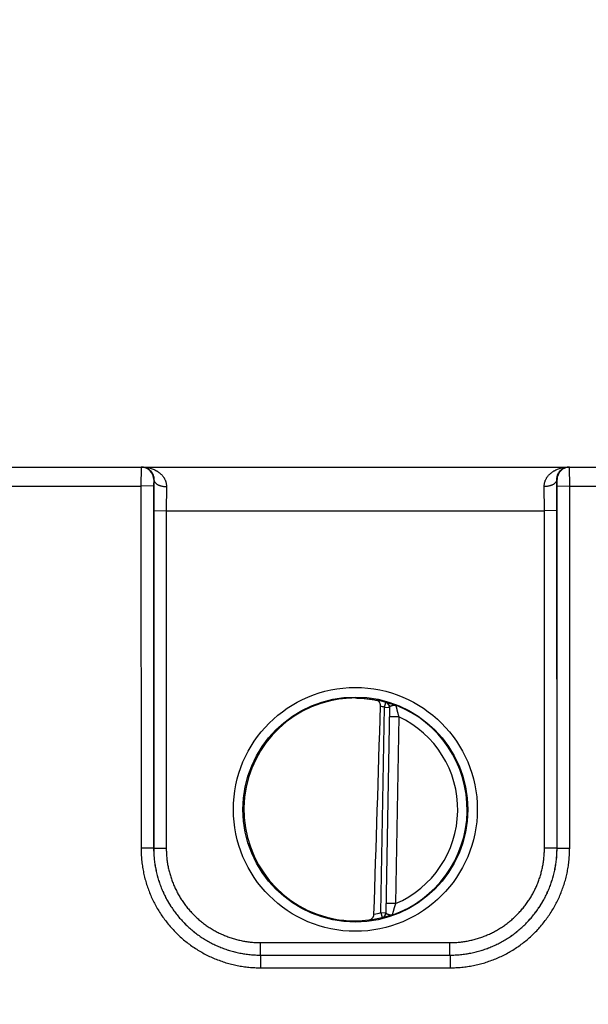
# Model space of a CAD drawing. Header units: inches. Extents: x 0 to 34, y 0 to 22.
# Tile 183 of 224: x 16.647 to 17.55, y 11.71 to 13.274. Entities that reach past the tile are written whole.
import ezdxf

# ---------------------------------------------------------------- set-up
doc = ezdxf.new("R2010")
doc.units = ezdxf.units.IN
doc.header["$LTSCALE"] = 1.87
doc.header["$MEASUREMENT"] = 0
doc.layers.get('0').update_dxf_attribs({"linetype": 'CONTINUOUS'})
doc.layers.add('DIMENSIONS', color=7, linetype='CONTINUOUS')
doc.styles.get("Standard").update_dxf_attribs({"font": 'txt', "width": 0.8})
doc.dimstyles.new('DIMSTYLE_1', dxfattribs={"dimtxt": 0.125, "dimasz": 0.18, "dimexe": 0.125, "dimexo": 0.0625, "dimgap": 0.03125, "dimtad": 0, "dimtih": 1, "dimtoh": 1, "dimdec": 3, "dimzin": 4, "dimdsep": 46, "dimtxsty": 'STANDARD', "dimblk": '_FILLED', "dimblk1": '_FILLED', "dimblk2": '_FILLED', "dimcen": 0.09, "dimadec": 0, "dimazin": 0, "dimtp": 0.01, "dimtm": 0.01, "dimtfac": 1, "dimtdec": 3, "dimtofl": 0, "dimtmove": 0, "dimatfit": 3, "dimldrblk": '_FILLED', "dimfxl": 1, "dimtolj": 1, "dimtzin": 4, "dimarcsym": 0})

# ---------------------------------------------------------------- blocks, each defined once
blk = doc.blocks.new('*D2')
at = {"layer": 'DIMENSIONS', "color": 2, "linetype": 'CONTINUOUS'}
blk.add_line((21.6467, 10.9372), (21.6467, 13.2512), dxfattribs=at)
at = {"layer": 'DIMENSIONS', "color": 2, "linetype": 'CONTINUOUS', "insert": (21.5842, 13.3137), "char_height": 0.125, "width": 1.525, "attachment_point": 1, "rotation": 90, "line_spacing_factor": 0.9}
blk.add_mtext('15.994{\\Ftxt.shx;\\W1.000000;\\H0.125000; }[406.25]', dxfattribs=at)
blk = doc.blocks.new('_FILLED')
at = {"color": 0, "linetype": 'BYBLOCK'}
blk.add_solid([(0, 0), (-1, 0.1736), (-1, -0.1736)], dxfattribs=at)

msp = doc.modelspace()

# ---------------------------------------------------------------- linework, layer by layer
at = {"color": 7, "linetype": 'CONTINUOUS'}
for p, q in [((8.2397, 12.5637), (21.6022, 12.5637)), ((16.8394, 12.5637), (16.8392, 12.5334)), ((17.5202, 12.5334), (17.52, 12.5637)), ((16.5902, 12.5334), (16.8392, 12.5334)), ((16.8592, 12.5336), (16.8392, 12.5334)), ((16.8392, 12.5334), (16.8393, 11.9581)), ((16.8594, 12.5437), (16.8592, 12.5336)), ((16.8592, 12.5336), (16.8593, 11.9583)), ((16.8597, 12.5437), (16.8594, 12.5437)), ((16.8597, 12.5437), (16.8594, 12.4945)), ((16.8797, 12.5326), (16.8794, 12.4943)), ((17.4799, 12.4943), (17.4797, 12.5326)), ((17.5, 12.5437), (17.4997, 12.5437)), ((17.4999, 12.4945), (17.4997, 12.5437)), ((17.5002, 12.5336), (17.5, 12.5437)), ((17.5001, 11.9583), (17.5002, 12.5336)), ((17.5002, 12.5336), (17.5202, 12.5334)), ((17.5201, 11.9581), (17.5202, 12.5334)), ((17.5202, 12.5334), (17.7692, 12.5334)), ((16.8594, 12.4945), (16.8594, 11.9583)), ((16.8594, 12.4945), (16.8794, 12.4943)), ((16.8794, 12.4943), (17.4799, 12.4943)), ((16.8794, 12.4943), (16.8794, 11.9582)), ((17.4999, 12.4945), (17.4799, 12.4943)), ((17.48, 11.9582), (17.4799, 12.4943)), ((17.5, 11.9583), (17.4999, 12.4945)), ((17.2261, 12.182), (17.2283, 12.1896)), ((17.2283, 12.1896), (17.2283, 12.19)), ((17.2204, 11.8558), (17.2261, 12.182)), ((17.2261, 12.182), (17.234, 12.1819)), ((17.234, 12.1823), (17.2283, 11.8553)), ((17.2488, 12.1668), (17.2338, 12.1671)), ((17.2488, 12.1668), (17.2436, 11.8702)), ((16.8593, 11.9582), (16.8393, 11.9581)), ((16.8593, 11.9583), (16.8594, 11.9583)), ((16.8594, 11.9583), (16.8794, 11.9582)), ((17.5, 11.9583), (17.48, 11.9582)), ((17.5001, 11.9583), (17.5, 11.9583)), ((17.5001, 11.9582), (17.5201, 11.9581)), ((17.2436, 11.8702), (17.2286, 11.8705)), ((17.2204, 11.8558), (17.2283, 11.8557)), ((17.2204, 11.8558), (17.2224, 11.8481)), ((17.2223, 11.8478), (17.2224, 11.8481)), ((17.0293, 11.8082), (17.33, 11.8082)), ((17.0293, 11.7883), (17.0293, 11.8082)), ((17.33, 11.7883), (17.33, 11.8082)), ((17.0293, 11.7883), (17.3301, 11.7883)), ((17.0293, 11.7883), (17.33, 11.7883)), ((17.0293, 11.7883), (17.0293, 11.7681)), ((17.3301, 11.7883), (17.3301, 11.7681)), ((17.0293, 11.7681), (17.3301, 11.7681))]:
    msp.add_line(p, q, dxfattribs=at)
for centre, radius in [((17.1797, 12.0198), 0.1937), ((17.1797, 12.0196), 0.1787)]:
    msp.add_circle(centre, radius, dxfattribs=at)
for centre, radius, start, end in [((16.8394, 12.5437), 0.02, 359.995, 89.995), ((17.52, 12.5437), 0.02, 90.005, 180.005), ((17.1788, 12.0267), 0.1701, 89.6908, 97.6004), ((17.1797, 12.0197), 0.1768, 74.0306, 78.9352), ((17.2262, 12.1824), 0.00787, 359.0044, 74.0718), ((17.2261, 12.182), 0.00787, 359.0003, 74.039), ((-107.2994, 15.8997), 124.5744, 358.138661, 358.290676), ((17.1797, 12.0197), 0.1689, 74.0306, 76.3334), ((17.1797, 12.0197), 0.1776, 289.2043, 68.7983), ((17.1797, 12.0197), 0.1626, 293.1447, 64.8553), ((17.1785, 12.0126), 0.1699, 260.3962, 270.3988), ((17.1786, 12.0086), 0.1659, 270.3796, 277.8481), ((17.1797, 12.0197), 0.1768, 277.0061, 283.9694), ((17.1797, 12.0197), 0.1689, 280.0967, 283.9685), ((17.2204, 11.8554), 0.00787, 283.9293, 358.9958), ((17.2205, 11.8558), 0.00787, 283.9611, 358.9997)]:
    msp.add_arc(centre, radius, start, end, dxfattribs=at)
msp.add_ellipse((17.1797, 12.0197), major_axis=(0, 0.1771), ratio=1, start_param=0.132587, end_param=2.974099, dxfattribs=at)
for points, knots in [([(16.841, 12.5637), (16.8415, 12.5637), (16.8425, 12.5636), (16.8441, 12.5634), (16.8456, 12.5631), (16.8471, 12.5626), (16.8486, 12.562), (16.85, 12.5613), (16.8514, 12.5604), (16.8528, 12.5593), (16.8541, 12.5581), (16.8551, 12.557), (16.8559, 12.556), (16.8567, 12.5549), (16.8576, 12.5534), (16.8585, 12.5513), (16.8592, 12.549), (16.8596, 12.5469), (16.8597, 12.5451), (16.8597, 12.5442), (16.8597, 12.5437)], [0, 0, 0, 0, 0.050172, 0.100548, 0.151326, 0.202718, 0.254965, 0.3083, 0.363016, 0.419433, 0.477904, 0.538902, 0.570508, 0.602949, 0.670715, 0.743014, 0.820987, 0.906009, 0.951758, 1, 1, 1, 1]), ([(16.841, 12.5637), (16.8421, 12.5637), (16.8442, 12.5636), (16.8474, 12.5633), (16.8506, 12.5627), (16.8538, 12.562), (16.8569, 12.561), (16.8599, 12.5598), (16.8624, 12.5586), (16.8643, 12.5575), (16.8657, 12.5566), (16.8671, 12.5557), (16.8684, 12.5547), (16.8697, 12.5536), (16.871, 12.5524), (16.8722, 12.5512), (16.8733, 12.5499), (16.8744, 12.5485), (16.8752, 12.5473), (16.8759, 12.5463), (16.8765, 12.5453), (16.8772, 12.5439), (16.8778, 12.5425), (16.8783, 12.5413), (16.8787, 12.5401), (16.8791, 12.5386), (16.8795, 12.5366), (16.8797, 12.5346), (16.8797, 12.5333), (16.8797, 12.5326)], [0, 0, 0, 0, 0.058435, 0.116917, 0.175497, 0.234242, 0.293205, 0.352466, 0.412123, 0.442133, 0.472283, 0.502597, 0.533097, 0.5638, 0.59473, 0.625925, 0.657424, 0.689259, 0.721473, 0.73774, 0.754123, 0.787263, 0.820952, 0.838024, 0.855259, 0.890248, 0.925992, 0.962556, 1, 1, 1, 1]), ([(17.4797, 12.5326), (17.4796, 12.5333), (17.4797, 12.5346), (17.4799, 12.5366), (17.4803, 12.5386), (17.4807, 12.5401), (17.4811, 12.5413), (17.4815, 12.5425), (17.4822, 12.5439), (17.4829, 12.5453), (17.4835, 12.5463), (17.4841, 12.5473), (17.485, 12.5485), (17.486, 12.5499), (17.4872, 12.5512), (17.4884, 12.5524), (17.4897, 12.5536), (17.491, 12.5547), (17.4923, 12.5557), (17.4937, 12.5566), (17.4951, 12.5575), (17.497, 12.5586), (17.4994, 12.5598), (17.5025, 12.561), (17.5056, 12.562), (17.5087, 12.5627), (17.5119, 12.5633), (17.5151, 12.5636), (17.5173, 12.5637), (17.5184, 12.5637)], [0, 0, 0, 0, 0.037444, 0.074008, 0.109752, 0.144741, 0.161976, 0.179048, 0.212737, 0.245877, 0.26226, 0.278527, 0.310741, 0.342576, 0.374075, 0.40527, 0.4362, 0.466903, 0.497403, 0.527717, 0.557867, 0.587877, 0.647534, 0.706795, 0.765758, 0.824503, 0.883083, 0.941565, 1, 1, 1, 1]), ([(17.4997, 12.5437), (17.4996, 12.5442), (17.4997, 12.5451), (17.4998, 12.5469), (17.5002, 12.549), (17.5009, 12.5513), (17.5018, 12.5534), (17.5027, 12.5549), (17.5034, 12.556), (17.5042, 12.557), (17.5052, 12.5581), (17.5066, 12.5593), (17.5079, 12.5604), (17.5093, 12.5613), (17.5108, 12.562), (17.5123, 12.5626), (17.5138, 12.5631), (17.5153, 12.5634), (17.5168, 12.5636), (17.5178, 12.5637), (17.5184, 12.5637)], [0, 0, 0, 0, 0.048242, 0.093991, 0.179013, 0.256986, 0.329285, 0.397051, 0.429492, 0.461098, 0.522096, 0.580567, 0.636984, 0.6917, 0.745035, 0.797282, 0.848674, 0.899452, 0.949828, 1, 1, 1, 1]), ([(16.8597, 12.5437), (16.8597, 12.5435), (16.8597, 12.5431), (16.8598, 12.5426), (16.86, 12.5421), (16.8601, 12.5415), (16.8604, 12.541), (16.8607, 12.5403), (16.8613, 12.5394), (16.8622, 12.5384), (16.8632, 12.5375), (16.8644, 12.5366), (16.8657, 12.5358), (16.8671, 12.5351), (16.8687, 12.5345), (16.8704, 12.5339), (16.8721, 12.5334), (16.874, 12.5331), (16.8758, 12.5328), (16.8778, 12.5326), (16.8791, 12.5326), (16.8797, 12.5326)], [0, 0, 0, 0, 0.021814, 0.043792, 0.066043, 0.08867, 0.111769, 0.135424, 0.184659, 0.236863, 0.292317, 0.351143, 0.413326, 0.478737, 0.547151, 0.618266, 0.691714, 0.767081, 0.843909, 0.921716, 1, 1, 1, 1]), ([(17.4997, 12.5437), (17.4996, 12.5435), (17.4996, 12.5431), (17.4995, 12.5426), (17.4994, 12.5421), (17.4992, 12.5415), (17.499, 12.541), (17.4986, 12.5403), (17.4981, 12.5394), (17.4972, 12.5384), (17.4962, 12.5375), (17.495, 12.5366), (17.4937, 12.5358), (17.4922, 12.5351), (17.4907, 12.5345), (17.489, 12.5339), (17.4872, 12.5334), (17.4854, 12.5331), (17.4835, 12.5328), (17.4816, 12.5326), (17.4803, 12.5326), (17.4797, 12.5326)], [0, 0, 0, 0, 0.021814, 0.043791, 0.066042, 0.088669, 0.111768, 0.135423, 0.184657, 0.236861, 0.292315, 0.351141, 0.413325, 0.478736, 0.54715, 0.618265, 0.691713, 0.76708, 0.843909, 0.921716, 1, 1, 1, 1]), ([(17.1797, 12.1968), (17.1829, 12.1968), (17.189, 12.1966), (17.1979, 12.1958), (17.206, 12.1946), (17.2112, 12.1937), (17.2136, 12.1931)], [0, 0, 0, 0, 0.27866, 0.540855, 0.7825, 1, 1, 1, 1]), ([(17.2196, 12.1838), (17.2196, 12.1841), (17.2196, 12.1847), (17.2195, 12.1856), (17.2194, 12.1865), (17.2191, 12.1876), (17.2187, 12.1886), (17.2182, 12.1896), (17.2179, 12.1902), (17.2174, 12.1908), (17.217, 12.1913), (17.2165, 12.1918), (17.2159, 12.1922), (17.2154, 12.1925), (17.2148, 12.1928), (17.2142, 12.193), (17.2138, 12.1931), (17.2136, 12.1931)], [0, 0, 0, 0, 0.076379, 0.151897, 0.225862, 0.297782, 0.434296, 0.498823, 0.560908, 0.620725, 0.678511, 0.734553, 0.789167, 0.842687, 0.895449, 0.947783, 1, 1, 1, 1]), ([(17.2283, 12.19), (17.2283, 12.19), (17.2283, 12.19), (17.2283, 12.19), (17.2283, 12.19), (17.2283, 12.19), (17.2283, 12.19), (17.2284, 12.19), (17.2284, 12.19), (17.2284, 12.19), (17.2284, 12.19), (17.2285, 12.19), (17.2285, 12.19), (17.2286, 12.19), (17.2287, 12.1899), (17.2288, 12.1899), (17.2289, 12.1899), (17.229, 12.1899), (17.2292, 12.1898), (17.2295, 12.1898), (17.2298, 12.1897), (17.2303, 12.1896), (17.2309, 12.1894), (17.2318, 12.1892), (17.2328, 12.1889), (17.2339, 12.1886), (17.2351, 12.1882), (17.2364, 12.1878), (17.2377, 12.1874), (17.2392, 12.1869), (17.2404, 12.1865), (17.2415, 12.1861), (17.2421, 12.1859), (17.2427, 12.1857), (17.2432, 12.1855), (17.2436, 12.1853), (17.2439, 12.1852)], [0, 0, 0, 0, 0.000272, 0.000583, 0.000987, 0.00151, 0.002163, 0.002951, 0.003878, 0.004945, 0.007506, 0.010638, 0.014341, 0.018616, 0.02346, 0.028871, 0.034845, 0.041375, 0.056085, 0.072955, 0.091944, 0.113007, 0.161197, 0.217165, 0.280481, 0.350726, 0.427513, 0.510389, 0.598865, 0.692528, 0.790984, 0.841836, 0.893674, 0.919939, 0.946422, 1, 1, 1, 1]), ([(17.234, 12.1823), (17.234, 12.1823), (17.234, 12.1824), (17.2341, 12.1826), (17.2342, 12.1828), (17.2343, 12.183), (17.2344, 12.1831), (17.2346, 12.1833), (17.2348, 12.1835), (17.235, 12.1836), (17.2353, 12.1838), (17.2355, 12.1839), (17.2358, 12.1841), (17.2362, 12.1843), (17.2367, 12.1844), (17.2371, 12.1846), (17.2375, 12.1847), (17.2379, 12.1849), (17.2383, 12.185), (17.2386, 12.1851), (17.239, 12.1852), (17.2394, 12.1853), (17.2399, 12.1854), (17.2402, 12.1854), (17.2405, 12.1855), (17.2407, 12.1855), (17.2411, 12.1855), (17.2415, 12.1855), (17.2419, 12.1855), (17.2423, 12.1855), (17.2427, 12.1855), (17.243, 12.1854), (17.2433, 12.1854), (17.2435, 12.1853), (17.2437, 12.1853), (17.2438, 12.1852), (17.2439, 12.1852)], [0, 0, 0, 0, 0.016645, 0.033468, 0.050941, 0.069449, 0.089284, 0.110637, 0.133584, 0.15814, 0.184287, 0.211975, 0.241146, 0.27172, 0.336631, 0.370731, 0.40577, 0.441641, 0.478187, 0.515241, 0.552647, 0.590277, 0.62803, 0.665837, 0.684766, 0.70372, 0.741587, 0.779173, 0.816364, 0.853166, 0.889608, 0.92567, 0.943851, 0.962412, 0.981244, 1, 1, 1, 1]), ([(17.2439, 12.1852), (17.2439, 12.1852), (17.2439, 12.1851), (17.244, 12.1849), (17.244, 12.1847), (17.2441, 12.1845), (17.2441, 12.1841), (17.2442, 12.1838), (17.2443, 12.1834), (17.2444, 12.183), (17.2445, 12.1825), (17.2447, 12.182), (17.2448, 12.1814), (17.2449, 12.1809), (17.2451, 12.1803), (17.2452, 12.1796), (17.2455, 12.1788), (17.2458, 12.1776), (17.2461, 12.1762), (17.2465, 12.1749), (17.2467, 12.1739), (17.2469, 12.1732), (17.2472, 12.1724), (17.2474, 12.1713), (17.2478, 12.17), (17.2483, 12.1684), (17.2486, 12.1674), (17.2488, 12.1668)], [0, 0, 0, 0, 0.007697, 0.015875, 0.026868, 0.04059, 0.056935, 0.075796, 0.097055, 0.120569, 0.146194, 0.173802, 0.203254, 0.234402, 0.267104, 0.301233, 0.336667, 0.41096, 0.489069, 0.570213, 0.6117, 0.65369, 0.696111, 0.738897, 0.825312, 0.912478, 1, 1, 1, 1]), ([(16.8393, 11.9581), (16.8393, 11.9565), (16.8393, 11.9534), (16.8396, 11.9472), (16.8401, 11.9394), (16.8413, 11.9302), (16.8429, 11.921), (16.8449, 11.9119), (16.8474, 11.9029), (16.8503, 11.8941), (16.8537, 11.8853), (16.8575, 11.8768), (16.8617, 11.8685), (16.8663, 11.8604), (16.8712, 11.8525), (16.8766, 11.8449), (16.8824, 11.8375), (16.8885, 11.8305), (16.8949, 11.8237), (16.9016, 11.8173), (16.9087, 11.8112), (16.9161, 11.8054), (16.9237, 11.8001), (16.9316, 11.7951), (16.9397, 11.7905), (16.948, 11.7863), (16.9566, 11.7825), (16.9653, 11.7792), (16.9741, 11.7762), (16.9831, 11.7737), (16.9922, 11.7717), (17.0014, 11.7701), (17.0107, 11.769), (17.0184, 11.7684), (17.0246, 11.7682), (17.0277, 11.7681), (17.0293, 11.7681)], [0, 0, 0, 0, 0.015626, 0.031252, 0.062501, 0.09375, 0.124999, 0.156249, 0.187498, 0.218747, 0.249997, 0.281246, 0.312496, 0.343745, 0.374995, 0.406245, 0.437494, 0.468744, 0.499994, 0.531244, 0.562494, 0.593744, 0.624994, 0.656244, 0.687494, 0.718744, 0.749995, 0.781245, 0.812495, 0.843746, 0.874996, 0.906246, 0.937497, 0.968747, 0.984374, 1, 1, 1, 1]), ([(16.8593, 11.9583), (16.8593, 11.9569), (16.8593, 11.9541), (16.8595, 11.9499), (16.8597, 11.9457), (16.8602, 11.9402), (16.8611, 11.9333), (16.8625, 11.9251), (16.8643, 11.9169), (16.8665, 11.9089), (16.8692, 11.901), (16.8722, 11.8932), (16.8755, 11.8855), (16.8793, 11.8781), (16.8834, 11.8708), (16.8879, 11.8638), (16.8927, 11.857), (16.8978, 11.8504), (16.9033, 11.8441), (16.909, 11.838), (16.9151, 11.8323), (16.9214, 11.8268), (16.928, 11.8217), (16.9348, 11.8169), (16.9419, 11.8124), (16.9491, 11.8083), (16.9566, 11.8045), (16.9642, 11.8012), (16.972, 11.7982), (16.9799, 11.7955), (16.988, 11.7933), (16.9961, 11.7915), (17.0043, 11.7901), (17.0112, 11.7892), (17.0168, 11.7887), (17.0209, 11.7885), (17.0251, 11.7883), (17.0279, 11.7883), (17.0293, 11.7883)], [0, 0, 0, 0, 0.015626, 0.031252, 0.046878, 0.062504, 0.093753, 0.125002, 0.156252, 0.187501, 0.21875, 0.25, 0.281249, 0.312499, 0.343748, 0.374997, 0.406247, 0.437496, 0.468746, 0.499996, 0.531245, 0.562495, 0.593745, 0.624994, 0.656244, 0.687494, 0.718744, 0.749994, 0.781244, 0.812494, 0.843744, 0.874994, 0.906245, 0.937495, 0.953121, 0.968747, 0.984374, 1, 1, 1, 1]), ([(16.8594, 11.9583), (16.8594, 11.9556), (16.8595, 11.95), (16.8601, 11.9417), (16.8611, 11.9334), (16.8626, 11.9252), (16.8644, 11.917), (16.8666, 11.909), (16.8692, 11.901), (16.8722, 11.8933), (16.8756, 11.8856), (16.8794, 11.8782), (16.8835, 11.8709), (16.8879, 11.8639), (16.8927, 11.857), (16.8979, 11.8504), (16.9033, 11.8441), (16.9091, 11.8381), (16.9151, 11.8323), (16.9214, 11.8269), (16.928, 11.8217), (16.9348, 11.8169), (16.9419, 11.8125), (16.9492, 11.8083), (16.9566, 11.8046), (16.9642, 11.8012), (16.972, 11.7982), (16.98, 11.7956), (16.988, 11.7934), (16.9961, 11.7915), (17.0044, 11.7901), (17.0126, 11.7891), (17.021, 11.7885), (17.0265, 11.7883), (17.0293, 11.7883)], [0, 0, 0, 0, 0.03125, 0.0625, 0.09375, 0.124999, 0.156249, 0.187499, 0.218749, 0.249999, 0.281249, 0.312499, 0.343748, 0.374998, 0.406248, 0.437498, 0.468748, 0.499998, 0.531248, 0.562498, 0.593748, 0.624998, 0.656248, 0.687498, 0.718748, 0.749998, 0.781248, 0.812498, 0.843749, 0.874999, 0.906249, 0.937499, 0.96875, 1, 1, 1, 1]), ([(16.8794, 11.9582), (16.8794, 11.9569), (16.8794, 11.9545), (16.8796, 11.9496), (16.88, 11.9435), (16.8809, 11.9361), (16.8822, 11.9289), (16.8838, 11.9217), (16.8858, 11.9146), (16.8881, 11.9076), (16.8907, 11.9007), (16.8937, 11.894), (16.897, 11.8874), (16.9006, 11.881), (16.9046, 11.8748), (16.9088, 11.8688), (16.9133, 11.863), (16.9181, 11.8574), (16.9232, 11.8521), (16.9286, 11.847), (16.9341, 11.8422), (16.9399, 11.8376), (16.946, 11.8334), (16.9522, 11.8294), (16.9586, 11.8258), (16.9652, 11.8225), (16.9719, 11.8195), (16.9788, 11.8169), (16.9858, 11.8146), (16.9929, 11.8126), (17, 11.811), (17.0073, 11.8097), (17.0134, 11.809), (17.0183, 11.8085), (17.022, 11.8083), (17.0256, 11.8082), (17.0281, 11.8082), (17.0293, 11.8082)], [0, 0, 0, 0, 0.015626, 0.031252, 0.062501, 0.09375, 0.124999, 0.156248, 0.187498, 0.218747, 0.249996, 0.281246, 0.312495, 0.343745, 0.374994, 0.406244, 0.437493, 0.468743, 0.499993, 0.531243, 0.562492, 0.593742, 0.624992, 0.656242, 0.687492, 0.718743, 0.749993, 0.781243, 0.812493, 0.843744, 0.874994, 0.906244, 0.937495, 0.953121, 0.968747, 0.984374, 1, 1, 1, 1]), ([(17.33, 11.7883), (17.3328, 11.7883), (17.3384, 11.7885), (17.3467, 11.7891), (17.355, 11.7901), (17.3632, 11.7915), (17.3714, 11.7934), (17.3794, 11.7956), (17.3873, 11.7982), (17.3951, 11.8012), (17.4028, 11.8046), (17.4102, 11.8083), (17.4175, 11.8125), (17.4245, 11.8169), (17.4313, 11.8217), (17.4379, 11.8269), (17.4442, 11.8323), (17.4503, 11.8381), (17.456, 11.8441), (17.4615, 11.8504), (17.4666, 11.857), (17.4714, 11.8639), (17.4759, 11.8709), (17.48, 11.8782), (17.4838, 11.8856), (17.4871, 11.8933), (17.4901, 11.901), (17.4928, 11.909), (17.495, 11.917), (17.4968, 11.9252), (17.4982, 11.9334), (17.4992, 11.9417), (17.4999, 11.95), (17.5, 11.9556), (17.5, 11.9583)], [0, 0, 0, 0, 0.03125, 0.062501, 0.093751, 0.125001, 0.156251, 0.187502, 0.218752, 0.250002, 0.281252, 0.312502, 0.343752, 0.375002, 0.406252, 0.437502, 0.468752, 0.500002, 0.531252, 0.562502, 0.593752, 0.625002, 0.656252, 0.687501, 0.718751, 0.750001, 0.781251, 0.812501, 0.843751, 0.875001, 0.90625, 0.9375, 0.96875, 1, 1, 1, 1]), ([(17.33, 11.8082), (17.3313, 11.8082), (17.3337, 11.8082), (17.3386, 11.8084), (17.3448, 11.8088), (17.3521, 11.8097), (17.3593, 11.811), (17.3665, 11.8126), (17.3736, 11.8146), (17.3806, 11.8169), (17.3875, 11.8195), (17.3942, 11.8225), (17.4008, 11.8258), (17.4072, 11.8294), (17.4134, 11.8334), (17.4194, 11.8376), (17.4252, 11.8422), (17.4308, 11.847), (17.4361, 11.8521), (17.4412, 11.8574), (17.446, 11.863), (17.4506, 11.8688), (17.4548, 11.8748), (17.4587, 11.881), (17.4624, 11.8874), (17.4657, 11.894), (17.4687, 11.9007), (17.4713, 11.9076), (17.4736, 11.9146), (17.4756, 11.9217), (17.4772, 11.9289), (17.4784, 11.9361), (17.4792, 11.9422), (17.4796, 11.9471), (17.4798, 11.9508), (17.48, 11.9545), (17.48, 11.9569), (17.48, 11.9582)], [0, 0, 0, 0, 0.015626, 0.031253, 0.062503, 0.093753, 0.125004, 0.156254, 0.187504, 0.218755, 0.250005, 0.281255, 0.312505, 0.343755, 0.375005, 0.406255, 0.437505, 0.468755, 0.500005, 0.531255, 0.562504, 0.593754, 0.625004, 0.656253, 0.687503, 0.718752, 0.750001, 0.781251, 0.8125, 0.843749, 0.874998, 0.906248, 0.937497, 0.953123, 0.968748, 0.984374, 1, 1, 1, 1]), ([(17.3301, 11.7883), (17.3315, 11.7883), (17.3342, 11.7883), (17.3384, 11.7885), (17.3426, 11.7887), (17.3481, 11.7892), (17.355, 11.7901), (17.3633, 11.7915), (17.3714, 11.7933), (17.3794, 11.7955), (17.3874, 11.7982), (17.3952, 11.8012), (17.4028, 11.8045), (17.4102, 11.8083), (17.4175, 11.8124), (17.4246, 11.8169), (17.4314, 11.8217), (17.438, 11.8268), (17.4443, 11.8323), (17.4503, 11.838), (17.4561, 11.8441), (17.4615, 11.8504), (17.4667, 11.857), (17.4715, 11.8638), (17.4759, 11.8708), (17.4801, 11.8781), (17.4838, 11.8855), (17.4872, 11.8932), (17.4902, 11.901), (17.4928, 11.9089), (17.4951, 11.9169), (17.4969, 11.9251), (17.4983, 11.9333), (17.4992, 11.9402), (17.4996, 11.9457), (17.4999, 11.9499), (17.5, 11.9541), (17.5001, 11.9569), (17.5001, 11.9583)], [0, 0, 0, 0, 0.015626, 0.031253, 0.046879, 0.062505, 0.093755, 0.125006, 0.156256, 0.187506, 0.218756, 0.250006, 0.281256, 0.312506, 0.343756, 0.375006, 0.406255, 0.437505, 0.468755, 0.500004, 0.531254, 0.562504, 0.593753, 0.625003, 0.656252, 0.687501, 0.718751, 0.75, 0.78125, 0.812499, 0.843748, 0.874998, 0.906247, 0.937496, 0.953122, 0.968748, 0.984374, 1, 1, 1, 1]), ([(17.3301, 11.7681), (17.3316, 11.7681), (17.3347, 11.7682), (17.341, 11.7684), (17.3487, 11.769), (17.358, 11.7701), (17.3672, 11.7717), (17.3763, 11.7737), (17.3852, 11.7762), (17.3941, 11.7792), (17.4028, 11.7825), (17.4113, 11.7863), (17.4197, 11.7905), (17.4278, 11.7951), (17.4357, 11.8001), (17.4433, 11.8054), (17.4507, 11.8112), (17.4577, 11.8173), (17.4645, 11.8237), (17.4709, 11.8305), (17.477, 11.8375), (17.4827, 11.8449), (17.4881, 11.8525), (17.4931, 11.8604), (17.4977, 11.8685), (17.5019, 11.8768), (17.5057, 11.8853), (17.509, 11.8941), (17.512, 11.9029), (17.5145, 11.9119), (17.5165, 11.921), (17.5181, 11.9302), (17.5192, 11.9394), (17.5198, 11.9472), (17.52, 11.9534), (17.5201, 11.9565), (17.5201, 11.9581)], [0, 0, 0, 0, 0.015626, 0.031253, 0.062503, 0.093754, 0.125004, 0.156254, 0.187505, 0.218755, 0.250005, 0.281256, 0.312506, 0.343756, 0.375006, 0.406256, 0.437506, 0.468756, 0.500006, 0.531256, 0.562506, 0.593755, 0.625005, 0.656255, 0.687504, 0.718754, 0.750003, 0.781253, 0.812502, 0.843751, 0.875001, 0.90625, 0.937499, 0.968748, 0.984374, 1, 1, 1, 1]), ([(17.2436, 11.8702), (17.2434, 11.8697), (17.243, 11.8686), (17.2425, 11.867), (17.2421, 11.8657), (17.2418, 11.8647), (17.2415, 11.8639), (17.2413, 11.8632), (17.241, 11.8622), (17.2406, 11.861), (17.2402, 11.8595), (17.2399, 11.8584), (17.2396, 11.8575), (17.2394, 11.8569), (17.2393, 11.8563), (17.2391, 11.8557), (17.239, 11.8552), (17.2388, 11.8547), (17.2387, 11.8542), (17.2386, 11.8538), (17.2385, 11.8534), (17.2384, 11.853), (17.2383, 11.8527), (17.2382, 11.8525), (17.2382, 11.8523), (17.2381, 11.8522), (17.2381, 11.8521), (17.2381, 11.8521), (17.2381, 11.852), (17.2381, 11.852), (17.2381, 11.852), (17.2381, 11.852)], [0, 0, 0, 0, 0.08754, 0.174724, 0.261156, 0.30395, 0.346379, 0.388377, 0.429871, 0.511028, 0.589148, 0.66345, 0.698887, 0.733017, 0.76572, 0.796868, 0.826318, 0.853922, 0.879542, 0.903049, 0.9243, 0.943152, 0.959485, 0.973194, 0.984172, 0.988608, 0.992333, 0.995339, 0.997621, 0.999175, 1, 1, 1, 1]), ([(17.2012, 11.8442), (17.2015, 11.8443), (17.202, 11.8444), (17.2027, 11.8445), (17.2034, 11.8448), (17.2041, 11.8451), (17.2048, 11.8454), (17.2054, 11.8459), (17.206, 11.8463), (17.2066, 11.8469), (17.2071, 11.8475), (17.2076, 11.8482), (17.2081, 11.8489), (17.2085, 11.8497), (17.2088, 11.8506), (17.2091, 11.8518), (17.2093, 11.8528), (17.2093, 11.8534)], [0, 0, 0, 0, 0.056055, 0.111975, 0.16794, 0.224157, 0.280858, 0.338294, 0.396735, 0.456457, 0.517729, 0.580799, 0.645866, 0.713052, 0.782359, 0.85362, 1, 1, 1, 1]), ([(17.2381, 11.852), (17.2378, 11.8519), (17.2373, 11.8517), (17.2364, 11.8514), (17.2356, 11.8512), (17.2346, 11.8509), (17.2333, 11.8505), (17.2319, 11.85), (17.2305, 11.8496), (17.2292, 11.8493), (17.228, 11.849), (17.2269, 11.8487), (17.2259, 11.8484), (17.225, 11.8482), (17.2243, 11.8481), (17.2238, 11.848), (17.2235, 11.8479), (17.2233, 11.8479), (17.223, 11.8479), (17.2229, 11.8478), (17.2228, 11.8478), (17.2227, 11.8478), (17.2226, 11.8478), (17.2226, 11.8478), (17.2225, 11.8478), (17.2225, 11.8478), (17.2224, 11.8478), (17.2224, 11.8478), (17.2224, 11.8478), (17.2224, 11.8478), (17.2224, 11.8478), (17.2224, 11.8478), (17.2223, 11.8478), (17.2223, 11.8478), (17.2223, 11.8478), (17.2223, 11.8478)], [0, 0, 0, 0, 0.053568, 0.106319, 0.158155, 0.208993, 0.307433, 0.401124, 0.489618, 0.572466, 0.649233, 0.719489, 0.782812, 0.838776, 0.886988, 0.908063, 0.927056, 0.943925, 0.958628, 0.965154, 0.971122, 0.97653, 0.981373, 0.985651, 0.989359, 0.992496, 0.995061, 0.99613, 0.997057, 0.997845, 0.998496, 0.999017, 0.999419, 0.999728, 1, 1, 1, 1]), ([(17.2381, 11.852), (17.238, 11.8519), (17.2378, 11.8519), (17.2375, 11.8518), (17.2372, 11.8518), (17.2369, 11.8518), (17.2365, 11.8517), (17.2361, 11.8517), (17.2357, 11.8517), (17.2353, 11.8518), (17.2349, 11.8518), (17.2344, 11.8519), (17.234, 11.852), (17.2336, 11.8521), (17.2332, 11.8522), (17.2328, 11.8523), (17.2324, 11.8524), (17.2321, 11.8526), (17.2316, 11.8527), (17.2311, 11.8529), (17.2307, 11.8531), (17.2303, 11.8533), (17.23, 11.8534), (17.2298, 11.8536), (17.2295, 11.8537), (17.2293, 11.8539), (17.2291, 11.8541), (17.2289, 11.8542), (17.2287, 11.8544), (17.2286, 11.8546), (17.2284, 11.8547), (17.2284, 11.8549), (17.2283, 11.8551), (17.2283, 11.8552), (17.2283, 11.8553)], [0, 0, 0, 0, 0.0369, 0.055409, 0.0738, 0.110453, 0.147176, 0.184068, 0.221202, 0.258593, 0.296208, 0.334008, 0.371879, 0.409696, 0.447396, 0.484839, 0.521867, 0.558373, 0.594217, 0.663352, 0.696404, 0.72827, 0.758839, 0.78802, 0.815719, 0.841863, 0.866412, 0.889351, 0.910701, 0.930541, 0.949068, 0.966547, 0.983357, 1, 1, 1, 1]), ([(17.0293, 11.7883), (17.0293, 11.7883), (17.0293, 11.7883), (17.0293, 11.7883), (17.0293, 11.7883), (17.0293, 11.7883), (17.0293, 11.7883), (17.0293, 11.7883), (17.0293, 11.7883), (17.0293, 11.7883)], [0, 0, 0, 0, 0.116811, 0.221507, 0.332734, 0.461992, 0.600916, 0.737253, 1, 1, 1, 1]), ([(17.3301, 11.7883), (17.3301, 11.7883), (17.3301, 11.7883), (17.3301, 11.7883), (17.3301, 11.7883), (17.3301, 11.7883), (17.3301, 11.7883), (17.3301, 11.7883), (17.33, 11.7883), (17.33, 11.7883)], [0, 0, 0, 0, 0.116528, 0.220707, 0.331515, 0.460872, 0.600231, 0.736911, 1, 1, 1, 1])]:
    msp.add_open_spline(points, degree=3, knots=knots, dxfattribs=at)

# ---------------------------------------------------------------- dimensions: what is measured, and where the dimension line sits
at = {"layer": 'DIMENSIONS', "color": 2, "linetype": 'CONTINUOUS'}
dim = msp.add_ordinate_dim(feature_location=(21.6467, 10.9372), offset=(0, 2.314), dtype=1, origin=(5.6528, 10.8747), dimstyle='DIMSTYLE_1', dxfattribs=at)
dim.commit()
dim.dimension.update_dxf_attribs({"geometry": '*D2', "text_midpoint": (21.6467, 14.0762)})

doc.saveas('drawing.dxf')
